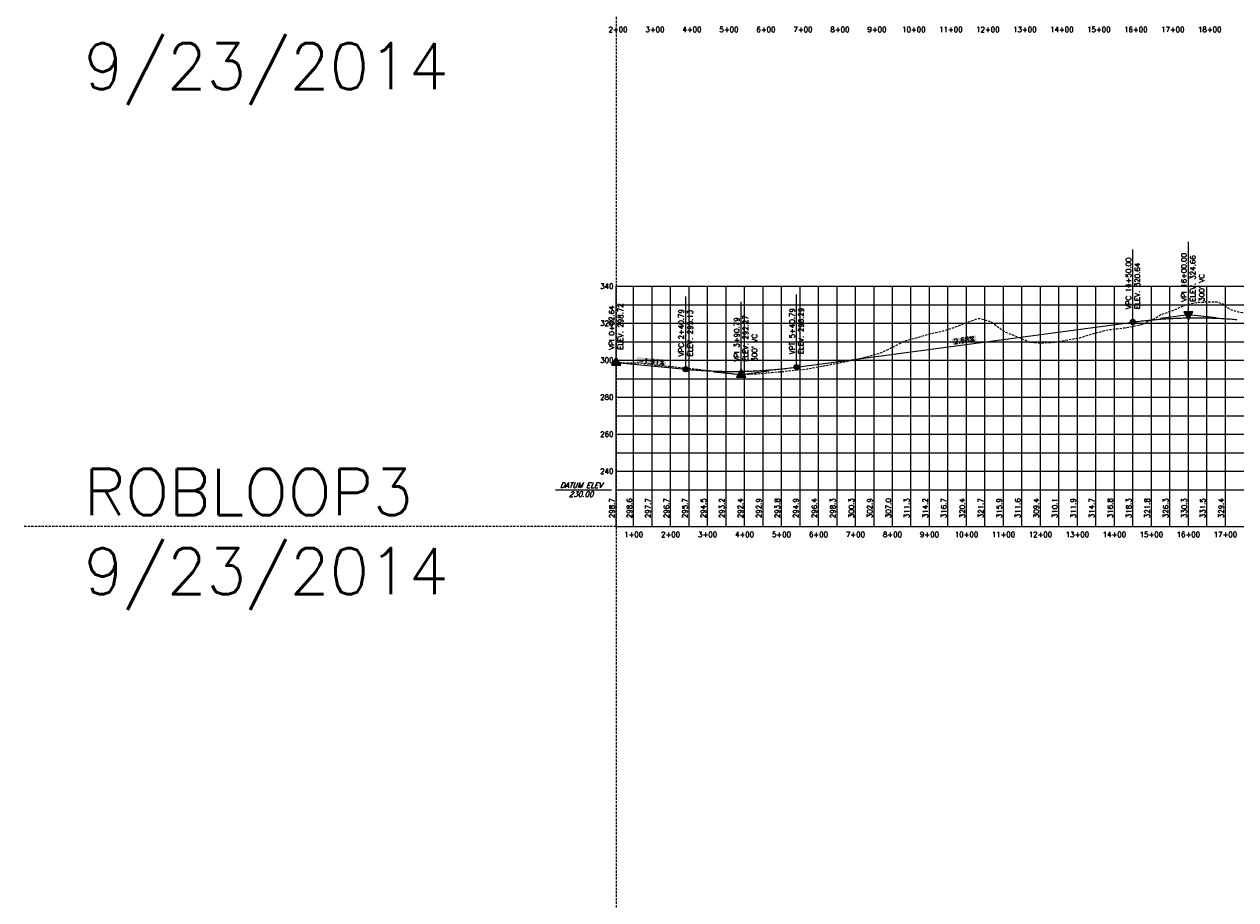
# Model space of a CAD drawing. Extents: x 114466 to 237039, y 16086 to 93345.
# Tile 69 of 81: x 219714 to 222990, y 38605 to 40972. Entities that reach past the tile are written whole.
import ezdxf
from ezdxf.enums import TextEntityAlignment as Align

# ---------------------------------------------------------------- set-up
doc = ezdxf.new("R2010")
doc.units = 0
doc.header["$LTSCALE"] = 50
doc.header["$MEASUREMENT"] = 0
doc.linetypes.add('HIDDEN_050%', pattern=[0.1875, 0.125, -0.0625])
doc.layers.get('0').update_dxf_attribs({"color": 1})
doc.layers.add('_CAB-PROF-TXT', color=31, linetype='HIDDEN_050%', plot=False)
for name, color, linetype in [('ROBLOOP2-PEGCT', 101, 'Continuous'), ('ROBLOOP3-PBASE', 101, 'Continuous'), ('ROBLOOP3-PEGC', 1, 'HIDDEN_050%'), ('ROBLOOP3-PEGCT', 101, 'Continuous'), ('ROBLOOP3-PFGC', 4, 'Continuous'), ('ROBLOOP3-PFGCT', 3, 'Continuous'), ('ROBLOOP3-PFGCT-B', 3, 'Continuous'), ('ROBLOOP3-PGRID', 251, 'Continuous'), ('ROBLOOP3-PGRIDT', 101, 'Continuous'), ('ROBLOOP3-PVGRID', 7, 'Continuous')]:
    doc.layers.add(name, color=color, linetype=linetype)
doc.styles.add('C10O', font='complex', dxfattribs={"oblique": 20, "height": 4.167})
doc.styles.add('L140', font='ROMANSM.shx', dxfattribs={"height": 14})

# ---------------------------------------------------------------- blocks, each defined once
blk = doc.blocks.new('datum')
blk.add_line((-1.625, 0), (-0.125, 0))
at = {"style": 'C10O', "oblique": 20}
blk.add_text('DATUM ELEV', height=0.1389, dxfattribs=at).set_placement((-0.9375, 0.05), align=Align.CENTER)
blk.add_attdef('DATUM', text='', height=0.1389, dxfattribs=at).set_placement((-0.9375, -0.18889), align=Align.CENTER)
blk = doc.blocks.new('crv_tri')
for points in [[(0.125, -0.072), (0, 0.144), (-0.125, -0.072)], [(-0.125, -0.072), (0.125, -0.072), (0, 0.144)]]:
    blk.add_hatch(color=155).paths.add_polyline_path(points)
for p, q in [((0, 0.144), (-0.125, -0.072)), ((0.125, -0.072), (0, 0.144)), ((-0.125, -0.072), (0.125, -0.072))]:
    blk.add_line(p, q)
at = {"flags": 128}
for points in [[(0, 0.144), (-0.125, -0.072), (0.125, -0.072)], [(-0.125, -0.072), (0.125, -0.072), (0, 0.144)]]:
    blk.add_lwpolyline(points, close=True, dxfattribs=at)
blk.add_circle((0, 0), 0.025)
blk.add_circle((0, 0), 0.025)
blk.add_circle((0, 0), 0.025)
blk = doc.blocks.new('CRV_CIR')
at = {"color": 155, "const_width": 0.063, "flags": 128}
blk.add_lwpolyline([(-0.0315, 0, 1), (0.0315, 0, 1)], format="xyb", close=True, dxfattribs=at)
for radius in [0.07, 0.0187]:
    blk.add_circle((0, 0), radius)

msp = doc.modelspace()

# ---------------------------------------------------------------- linework, layer by layer
at = {"layer": '_CAB-PROF-TXT'}
for p, q in [((221314.3069, 54640.73615), (221314.3069, 31935.7308)), ((221314.3069, 39613.69699), (219714.04508, 39613.69699))]:
    msp.add_line(p, q, dxfattribs=at)
at = {"layer": 'ROBLOOP3-PBASE'}
for p, q in [((221314.3069, 39613.69699), (221314.3069, 39713.69699)), ((221314.3069, 39713.69699), (225527.33118, 39713.69699)), ((221361.6669, 39613.69699), (221361.6669, 39713.69699)), ((221411.6669, 39613.69699), (221411.6669, 39713.69699)), ((221461.6669, 39613.69699), (221461.6669, 39713.69699)), ((221511.6669, 39613.69699), (221511.6669, 39713.69699)), ((221561.6669, 39613.69699), (221561.6669, 39713.69699)), ((221611.6669, 39613.69699), (221611.6669, 39713.69699)), ((221661.6669, 39613.69699), (221661.6669, 39713.69699)), ((221711.6669, 39613.69699), (221711.6669, 39713.69699)), ((221761.6669, 39613.69699), (221761.6669, 39713.69699)), ((221811.6669, 39613.69699), (221811.6669, 39713.69699)), ((221861.6669, 39613.69699), (221861.6669, 39713.69699)), ((221911.6669, 39613.69699), (221911.6669, 39713.69699)), ((221961.6669, 39613.69699), (221961.6669, 39713.69699)), ((222011.6669, 39613.69699), (222011.6669, 39713.69699)), ((222061.6669, 39613.69699), (222061.6669, 39713.69699)), ((222111.6669, 39613.69699), (222111.6669, 39713.69699)), ((222161.6669, 39613.69699), (222161.6669, 39713.69699)), ((222211.6669, 39613.69699), (222211.6669, 39713.69699)), ((222261.6669, 39613.69699), (222261.6669, 39713.69699)), ((222311.6669, 39613.69699), (222311.6669, 39713.69699)), ((222361.6669, 39613.69699), (222361.6669, 39713.69699)), ((222411.6669, 39613.69699), (222411.6669, 39713.69699)), ((222461.6669, 39613.69699), (222461.6669, 39713.69699)), ((222511.6669, 39613.69699), (222511.6669, 39713.69699)), ((222561.6669, 39613.69699), (222561.6669, 39713.69699)), ((222611.6669, 39613.69699), (222611.6669, 39713.69699)), ((222661.6669, 39613.69699), (222661.6669, 39713.69699)), ((222711.6669, 39613.69699), (222711.6669, 39713.69699)), ((222761.6669, 39613.69699), (222761.6669, 39713.69699)), ((222811.6669, 39613.69699), (222811.6669, 39713.69699)), ((222861.6669, 39613.69699), (222861.6669, 39713.69699)), ((222911.6669, 39613.69699), (222911.6669, 39713.69699)), ((222961.6669, 39613.69699), (222961.6669, 39713.69699)), ((221314.3069, 39613.69699), (225527.33118, 39613.69699))]:
    msp.add_line(p, q, dxfattribs=at)
at = {"layer": 'ROBLOOP3-PEGC', "flags": 128}
msp.add_lwpolyline([(221314.3069, 40057.28516), (221332.65432, 40057.06589), (221346.62618, 40056.73956), (221365.01193, 40056.90346), (221365.02508, 40056.90346), (221378.20427, 40056.78433), (221394.84128, 40054.33029), (221415.7301, 40051.59288), (221415.74325, 40051.59288), (221421.29084, 40050.71966), (221443.49733, 40048.34648), (221462.25059, 40047.02119), (221466.44828, 40046.64562), (221466.46143, 40046.64562), (221492.89208, 40043.63452), (221501.46916, 40042.97421), (221517.16646, 40041.44179), (221517.1796, 40041.44179), (221529.09006, 40039.97504), (221543.37074, 40038.16956), (221567.88463, 40035.81647), (221567.89778, 40035.81647), (221576.72673, 40034.73566), (221595.34294, 40031.9044), (221612.95938, 40029.69096), (221618.60281, 40029.00758), (221618.61596, 40029.00758), (221646.8042, 40024.823), (221649.31829, 40024.85419), (221652.45771, 40025.03835), (221669.32099, 40025.89919), (221669.33413, 40025.89919), (221705.95651, 40027.61646), (221720.03916, 40029.14589), (221720.05231, 40029.14589), (221734.70908, 40030.62236), (221766.12913, 40033.31514), (221770.75734, 40033.82751), (221770.77049, 40033.82751), (221805.29853, 40037.31543), (221805.30269, 40037.31543), (221809.25778, 40037.69893), (221820.42074, 40038.93478), (221830.98406, 40040.06225), (221879.09912, 40049.06358), (221897.07378, 40052.64246), (221948.94046, 40062.54981), (221963.16212, 40065.25619), (222018.78035, 40080.27089), (222024.1606, 40081.72411), (222029.25184, 40083.2417), (222058.11717, 40096.75316), (222088.6217, 40112.46475), (222092.07365, 40114.15176), (222095.34018, 40115.80298), (222126.03015, 40124.42286), (222158.46159, 40133.84226), (222159.9867, 40134.28893), (222161.42989, 40134.75899), (222193.94358, 40141.73309), (222227.51961, 40151.84209), (222227.90046, 40151.9363), (222228.30293, 40152.15397), (222261.85697, 40165.72489), (222293.60795, 40176.58894), (222298.14428, 40176.41687), (222329.77007, 40166.77875), (222359.69767, 40144.19115), (222363.72656, 40141.84714), (222367.98416, 40139.29171), (222397.68304, 40128.05559), (222425.78601, 40115.26317), (222431.63962, 40112.71068), (222437.82551, 40112.029), (222465.59621, 40110.2371), (222491.87573, 40111.9389), (222499.55275, 40112.33789), (222507.6654, 40113.63156), (222557.96544, 40122.62474), (222567.46633, 40124.38309), (222577.50674, 40127.22593), (222601.42284, 40134.54882), (222624.05378, 40140.81175), (222635.37948, 40144.35644), (222647.34809, 40146.3312), (222669.33614, 40148.7077), (222690.1435, 40151.39164), (222703.29253, 40153.43197), (222717.18798, 40156.31039), (222737.24891, 40160.92841), (222756.23184, 40170.10879), (222771.20558, 40176.74071), (222787.02932, 40186.99476), (222822.32156, 40199.01043), (222856.86921, 40214.42654), (222888.41127, 40220.49644), (222926.71055, 40221.67203), (222940.98871, 40221.12082), (222954.49962, 40215.73703), (222974.94545, 40200.94463), (222996.5519, 40194.71373), (223020.58933, 40190.38706), (223066.39179, 40182.92937), (223086.67767, 40180.97561), (223136.23313, 40180.47308), (223144.72834, 40181.49199), (223152.17156, 40175.32789), (223152.76739, 40174.83748), (223163.07258, 40166.35546), (223175.60113, 40155.99261), (223196.0599, 40166.90678), (223198.37854, 40168.22024), (223198.69449, 40168.39014), (223201.52125, 40169.45895), (223224.48641, 40170.92893), (223227.20741, 40171.09847), (223250.70825, 40168.92914), (223253.09855, 40168.70088), (223253.46357, 40168.58485), (223257.14951, 40167.31186), (223275.46588, 40160.19445), (223277.17852, 40159.3866), (223278.89549, 40163.42546), (223284.94545, 40167.86372), (223345.75571, 40172.13347), (223350.23534, 40171.43124), (223375.65347, 40168.17882), (223415.21413, 40158.6979), (223415.5956, 40158.70294), (223416.38064, 40158.38651), (223417.1235, 40158.18016), (223450.33751, 40145.46379), (223483.21322, 40142.10352), (223484.29439, 40141.83711), (223485.43694, 40141.75527), (223518.25094, 40133.24975), (223549.30294, 40130.77918), (223552.20745, 40130.09718), (223555.27683, 40129.46325), (223586.16393, 40118.32781), (223615.39128, 40111.10454), (223620.1205, 40109.68208), (223625.11817, 40107.55116), (223654.07738, 40097.66231), (223681.481, 40087.55816), (223688.03419, 40084.89697), (223694.95952, 40080.47755), (223721.99043, 40065.82257), (223747.56934, 40041.69874), (223755.94669, 40032.82008), (223764.79941, 40019.87113), (223813.65905, 39966.59702), (223823.86036, 39959.24802), (223834.64075, 39957.27731), (223879.74877, 39953.09061), (223891.77341, 39952.69685), (223904.48064, 39957.25231), (223945.83711, 40008.40949), (223974.32198, 40047.20257), (223993.64334, 40057.67523), (224011.92683, 40037.7508), (224027.60006, 40017.7549), (224044.16333, 39989.25313), (224078.01517, 39935.69536), (224114.00322, 39888.24978), (224121.47763, 39879.8101), (224143.30738, 39855.02138), (224172.18266, 39844.0334), (224172.19581, 39844.0334), (224188.10569, 39838.64984), (224204.92676, 39836.36237), (224222.90084, 39841.96391), (224222.91398, 39841.96391), (224243.03772, 39849.18179), (224262.56496, 39853.55841), (224273.61901, 39851.47528), (224273.63216, 39851.47528), (224274.2314, 39851.3502), (224317.23668, 39820.54099), (224324.33719, 39813.51013), (224324.35033, 39813.51013), (224338.4482, 39800.2369), (224369.69065, 39790.17126), (224375.03636, 39787.15309), (224375.05536, 39787.15126), (224375.06851, 39787.15126), (224390.49311, 39785.81346), (224420.50085, 39785.35405), (224425.77354, 39785.6487), (224425.78669, 39785.6487), (224434.35432, 39786.08035), (224470.1162, 39786.50555), (224476.49172, 39788.71241), (224476.50486, 39788.71241), (224497.64409, 39795.91973), (224518.90837, 39799.37403), (224527.20989, 39805.89963), (224527.22304, 39805.89963), (224553.33853, 39825.90086), (224567.19232, 39829.79969), (224577.92807, 39834.22912), (224577.94122, 39834.22912), (224604.231, 39843.63436), (224608.74374, 39845.33411), (224608.74669, 39845.33411), (224615.26118, 39847.6534), (224652.3471, 39850.13718), (224663.26518, 39851.437), (224700.35033, 39851.54902), (224711.26818, 39852.97735), (224748.3541, 39855.94398), (224759.27218, 39859.51821), (224796.3581, 39872.82168), (224807.27618, 39878.33371), (224844.36133, 39909.91592), (224855.27918, 39920.82627), (224892.3651, 39945.31639), (224903.28318, 39953.45082), (224940.36833, 39968.4346), (224951.28618, 39973.0073), (224988.3721, 39969.16382), (224999.29018, 39968.97846), (225036.3761, 39954.96037), (225047.29418, 39952.42327), (225084.37933, 39935.85574), (225095.29718, 39930.55637), (225132.3831, 39921.30111), (225143.30118, 39919.80114), (225180.38633, 39913.96445), (225191.30418, 39912.53044), (225228.3901, 39905.22589), (225239.30818, 39903.05497), (225276.3941, 39896.66591), (225287.31218, 39894.89414), (225324.39733, 39887.76728), (225335.31518, 39886.08422), (225372.4011, 39876.43882), (225383.31918, 39875.31526), (225420.40433, 39868.58627), (225431.32218, 39866.71898), (225468.4081, 39861.16428), (225479.32618, 39859.86901), (225516.4121, 39855.56972), (225527.33018, 39855.32067)], dxfattribs=at)
at = {"layer": 'ROBLOOP3-PFGC'}
for p, q in [((221802.45771, 40045.129), (222711.6669, 40166.90634)), ((221314.3069, 40057.28516), (221502.45771, 40039.34268))]:
    msp.add_line(p, q, dxfattribs=at)
for points in [[(222711.6669, 40166.90634), (222716.3544, 40167.5256), (222721.0419, 40168.12774), (222725.7294, 40168.71273), (222730.4169, 40169.2806), (222735.1044, 40169.83133), (222739.7919, 40170.36492), (222744.4794, 40170.88138), (222749.1669, 40171.38071), (222753.8544, 40171.8629), (222758.5419, 40172.32796), (222763.2294, 40172.77589), (222767.9169, 40173.20668), (222772.6044, 40173.62033), (222777.2919, 40174.01685), (222781.9794, 40174.39624), (222786.6669, 40174.7585), (222791.3544, 40175.10362), (222796.0419, 40175.4316), (222800.7294, 40175.74245), (222805.4169, 40176.03617), (222810.1044, 40176.31276), (222814.7919, 40176.57221), (222819.4794, 40176.81452), (222824.1669, 40177.0397), (222828.8544, 40177.24775), (222833.5419, 40177.43866), (222838.2294, 40177.61244), (222842.9169, 40177.76909), (222847.6044, 40177.9086), (222852.2919, 40178.03097), (222856.9794, 40178.13622), (222861.6669, 40178.22432), (222866.3544, 40178.2953), (222871.0419, 40178.34914), (222875.7294, 40178.38584), (222880.4169, 40178.40542), (222885.1044, 40178.40785), (222889.7919, 40178.39316), (222894.4794, 40178.36133), (222899.1669, 40178.31236), (222903.8544, 40178.24627), (222908.5419, 40178.16303), (222913.2294, 40178.06267), (222917.9169, 40177.94517), (222922.6044, 40177.81053), (222927.2919, 40177.65876), (222931.9794, 40177.48986), (222936.6669, 40177.30382), (222941.3544, 40177.10065), (222946.0419, 40176.88034), (222950.7294, 40176.6429), (222955.4169, 40176.38833), (222960.1044, 40176.11662), (222964.7919, 40175.82778), (222969.4794, 40175.5218), (222974.1669, 40175.19869), (222978.8544, 40174.85845), (222983.5419, 40174.50107), (222988.2294, 40174.12656), (222992.9169, 40173.73491)], [(221502.45771, 40039.34268), (221507.14521, 40038.90407), (221511.83271, 40038.48225), (221516.52021, 40038.07722), (221521.20771, 40037.68899), (221525.89521, 40037.31756), (221530.58271, 40036.96292), (221535.27021, 40036.62507), (221539.95771, 40036.30402), (221544.64521, 40035.99976), (221549.33271, 40035.7123), (221554.02021, 40035.44163), (221558.70771, 40035.18775), (221563.39521, 40034.95067), (221568.08271, 40034.73039), (221572.77021, 40034.5269), (221577.45771, 40034.3402), (221582.14521, 40034.1703), (221586.83271, 40034.01719), (221591.52021, 40033.88088), (221596.20771, 40033.76136), (221600.89521, 40033.65863), (221605.58271, 40033.5727), (221610.27021, 40033.50357), (221614.95771, 40033.45123), (221619.64521, 40033.41568), (221624.33271, 40033.39693), (221629.02021, 40033.39497), (221633.70771, 40033.4098), (221638.39521, 40033.44144), (221643.08271, 40033.48986), (221647.77021, 40033.55508), (221652.45771, 40033.63709), (221657.14521, 40033.7359), (221661.83271, 40033.85151), (221666.52021, 40033.9839), (221671.20771, 40034.13309), (221675.89521, 40034.29908), (221680.58271, 40034.48186), (221685.27021, 40034.68144), (221689.95771, 40034.89781), (221694.64521, 40035.13097), (221699.33271, 40035.38093), (221704.02021, 40035.64768), (221708.70771, 40035.93123), (221713.39521, 40036.23157), (221718.08271, 40036.5487), (221722.77021, 40036.88263), (221727.45771, 40037.23336), (221732.14521, 40037.60088), (221736.83271, 40037.98519), (221741.52021, 40038.3863), (221746.20771, 40038.8042), (221750.89521, 40039.2389), (221755.58271, 40039.69039), (221760.27021, 40040.15868), (221764.95771, 40040.64376), (221769.64521, 40041.14563), (221774.33271, 40041.6643), (221779.02021, 40042.19976), (221783.70771, 40042.75202), (221788.39521, 40043.32107), (221793.08271, 40043.90692), (221797.77021, 40044.50956), (221802.45771, 40045.129)]]:
    msp.add_lwpolyline(points, dxfattribs=at)
at = {"layer": 'ROBLOOP3-PFGCT'}
for p, q in [((222711.6669, 40166.90634), (222711.6669, 40363.40634)), ((222861.6669, 40186.99699), (222861.6669, 40383.49699)), ((221314.3069, 40057.28516), (221314.3069, 40253.78516)), ((221502.45771, 40039.34268), (221502.45771, 40235.84268)), ((221802.45771, 40045.129), (221802.45771, 40241.629)), ((221652.45771, 40025.03835), (221652.45771, 40221.53835))]:
    msp.add_line(p, q, dxfattribs=at)
at = {"layer": 'ROBLOOP3-PFGCT', "color": 155}
for points in [[(222223.81087, 40105.19348), (222221.57927, 40121.8446), (222289.35816, 40113.97817), (222287.12656, 40130.62929)], [(221369.17028, 40055.67142), (221370.76589, 40072.39548), (221448.27771, 40048.12391), (221449.87333, 40064.84797)]]:
    msp.add_solid(points, dxfattribs=at)
at = {"layer": 'ROBLOOP3-PFGCT-B'}
for p, q in [((222786.6669, 40176.95166), (222861.6669, 40186.99699)), ((222861.6669, 40186.99699), (222936.6669, 40179.49699)), ((221577.45771, 40032.19051), (221652.45771, 40025.03835)), ((221652.45771, 40025.03835), (221727.45771, 40035.08367))]:
    msp.add_line(p, q, dxfattribs=at)
at = {"layer": 'ROBLOOP3-PGRID'}
for p, q in [((221314.3069, 39713.69699), (221314.3069, 40263.69699)), ((221314.3069, 40263.69699), (225527.33118, 40263.69699)), ((221361.6669, 39713.69699), (221361.6669, 40263.69699)), ((221411.6669, 39713.69699), (221411.6669, 40263.69699)), ((221461.6669, 39713.69699), (221461.6669, 40263.69699)), ((221511.6669, 39713.69699), (221511.6669, 40263.69699)), ((221561.6669, 39713.69699), (221561.6669, 40263.69699)), ((221611.6669, 39713.69699), (221611.6669, 40263.69699)), ((221661.6669, 39713.69699), (221661.6669, 40263.69699)), ((221711.6669, 39713.69699), (221711.6669, 40263.69699)), ((221761.6669, 39713.69699), (221761.6669, 40263.69699)), ((221811.6669, 39713.69699), (221811.6669, 40263.69699)), ((221861.6669, 39713.69699), (221861.6669, 40263.69699)), ((221911.6669, 39713.69699), (221911.6669, 40263.69699)), ((221961.6669, 39713.69699), (221961.6669, 40263.69699)), ((222011.6669, 39713.69699), (222011.6669, 40263.69699)), ((222061.6669, 39713.69699), (222061.6669, 40263.69699)), ((222111.6669, 39713.69699), (222111.6669, 40263.69699)), ((222161.6669, 39713.69699), (222161.6669, 40263.69699)), ((222211.6669, 39713.69699), (222211.6669, 40263.69699)), ((222261.6669, 39713.69699), (222261.6669, 40263.69699)), ((222311.6669, 39713.69699), (222311.6669, 40263.69699)), ((222361.6669, 39713.69699), (222361.6669, 40263.69699)), ((222411.6669, 39713.69699), (222411.6669, 40263.69699)), ((222461.6669, 39713.69699), (222461.6669, 40263.69699)), ((222511.6669, 39713.69699), (222511.6669, 40263.69699)), ((222561.6669, 39713.69699), (222561.6669, 40263.69699)), ((222611.6669, 39713.69699), (222611.6669, 40263.69699)), ((222661.6669, 39713.69699), (222661.6669, 40263.69699)), ((222711.6669, 39713.69699), (222711.6669, 40263.69699)), ((222761.6669, 39713.69699), (222761.6669, 40263.69699)), ((222811.6669, 39713.69699), (222811.6669, 40263.69699)), ((222861.6669, 39713.69699), (222861.6669, 40263.69699)), ((222911.6669, 39713.69699), (222911.6669, 40263.69699)), ((222961.6669, 39713.69699), (222961.6669, 40263.69699)), ((221314.3069, 40213.69699), (225527.33118, 40213.69699)), ((221314.3069, 40163.69699), (225527.33118, 40163.69699)), ((221314.3069, 40113.69699), (225527.33118, 40113.69699)), ((221314.3069, 40063.69699), (225527.33118, 40063.69699)), ((221314.3069, 40013.69699), (225527.33118, 40013.69699)), ((221314.3069, 39963.69699), (225527.33118, 39963.69699)), ((221314.3069, 39913.69699), (225527.33118, 39913.69699)), ((221314.3069, 39863.69699), (225527.33118, 39863.69699)), ((221314.3069, 39813.69699), (225527.33118, 39813.69699)), ((221314.3069, 39763.69699), (225527.33118, 39763.69699))]:
    msp.add_line(p, q, dxfattribs=at)
at = {"layer": 'ROBLOOP3-PVGRID'}
for p, q in [((222811.6669, 39713.69699), (222811.6669, 40195.38292)), ((222861.6669, 39713.69699), (222861.6669, 40215.3498)), ((222911.6669, 39713.69699), (222911.6669, 40221.21027)), ((222961.6669, 39713.69699), (222961.6669, 40210.55156)), ((222261.6669, 39713.69699), (222261.6669, 40165.64802)), ((222311.6669, 39713.69699), (222311.6669, 40172.29578)), ((222761.6669, 39713.69699), (222761.6669, 40172.51599)), ((222161.6669, 39713.69699), (222161.6669, 40134.80982)), ((222211.6669, 39713.69699), (222211.6669, 40147.06919)), ((222361.6669, 39713.69699), (222361.6669, 40143.04545)), ((222611.6669, 39713.69699), (222611.6669, 40137.38378)), ((222661.6669, 39713.69699), (222661.6669, 40147.8788)), ((222711.6669, 39713.69699), (222711.6669, 40155.16671)), ((222061.6669, 39713.69699), (222061.6669, 40098.58147)), ((222111.6669, 39713.69699), (222111.6669, 40120.38866)), ((222411.6669, 39713.69699), (222411.6669, 40121.69016)), ((222461.6669, 39713.69699), (222461.6669, 40110.49064)), ((222511.6669, 39713.69699), (222511.6669, 40114.34699)), ((222561.6669, 39713.69699), (222561.6669, 40123.30978)), ((221961.6669, 39713.69699), (221961.6669, 40064.97165)), ((222011.6669, 39713.69699), (222011.6669, 40078.35054)), ((221314.3069, 39713.69699), (221314.3069, 40057.28516)), ((221361.6669, 39713.69699), (221361.6669, 40056.87364)), ((221411.6669, 39713.69699), (221411.6669, 40052.12535)), ((221461.6669, 39713.69699), (221461.6669, 40047.06244)), ((221511.6669, 39713.69699), (221511.6669, 40041.97867)), ((221561.6669, 39713.69699), (221561.6669, 40036.41331)), ((221761.6669, 39713.69699), (221761.6669, 40032.93272)), ((221811.6669, 39713.69699), (221811.6669, 40037.96565)), ((221861.6669, 39713.69699), (221861.6669, 40045.80237)), ((221911.6669, 39713.69699), (221911.6669, 40055.42997)), ((221611.6669, 39713.69699), (221611.6669, 40029.85336)), ((221661.6669, 39713.69699), (221661.6669, 40025.50846)), ((221711.6669, 39713.69699), (221711.6669, 40028.23663))]:
    msp.add_line(p, q, dxfattribs=at)

# ---------------------------------------------------------------- block references
at = {"layer": 'ROBLOOP3-PBASE', "xscale": 100.7919366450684, "yscale": 100.7919366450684, "zscale": 100.7919366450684}
msp.add_blockref('datum', (221314.3069, 39713.69699), dxfattribs=at).add_auto_attribs({'DATUM': '230.00'})
at = {"layer": 'ROBLOOP3-PFGCT-B', "xscale": 100, "yscale": 100, "zscale": 100, "rotation": 180}
msp.add_blockref('crv_tri', (222861.6669, 40186.99699), dxfattribs=at)
at = {"layer": 'ROBLOOP3-PFGCT-B', "xscale": 100, "yscale": 100, "zscale": 100}
for name, p in [('CRV_CIR', (222711.6669, 40166.90634)), ('crv_tri', (221314.3069, 40057.28516)), ('CRV_CIR', (221502.45771, 40039.34268)), ('crv_tri', (221652.45771, 40025.03835)), ('CRV_CIR', (221802.45771, 40045.129))]:
    msp.add_blockref(name, p, dxfattribs=at)

# ---------------------------------------------------------------- texts
at = {"style": 'L140'}
msp.add_text('3+00', height=14, dxfattribs=at).set_placement((221419.5069, 40957.82106), align=Align.MIDDLE_CENTER)
at = {"layer": '_CAB-PROF-TXT', "style": 'L140'}
for s, p in [('9/23/2014', (219874.98971, 40796.02112)), ('ROBLOOP3', (219874.98971, 39645.18276)), ('9/23/2014', (219874.98971, 39430.89705))]:
    msp.add_text(s, height=125, dxfattribs=at).set_placement(p)
at = {"layer": 'ROBLOOP2-PEGCT', "style": 'L140'}
for s, p in [('2+00', (221319.5069, 40957.82106)), ('3+00', (221419.5069, 40957.82106)), ('4+00', (221519.5069, 40957.82106)), ('5+00', (221619.5069, 40957.82106)), ('6+00', (221719.5069, 40957.82106)), ('7+00', (221819.5069, 40957.82106)), ('8+00', (221919.5069, 40957.82106)), ('9+00', (222019.5069, 40957.82106)), ('10+00', (222119.5069, 40957.82106)), ('11+00', (222219.5069, 40957.82106)), ('12+00', (222319.5069, 40957.82106)), ('13+00', (222419.5069, 40957.82106)), ('14+00', (222519.5069, 40957.82106)), ('15+00', (222619.5069, 40957.82106)), ('16+00', (222719.5069, 40957.82106)), ('17+00', (222819.5069, 40957.82106)), ('18+00', (222919.5069, 40957.82106))]:
    msp.add_text(s, height=14, dxfattribs=at).set_placement(p, align=Align.MIDDLE_CENTER)
at = {"layer": 'ROBLOOP3-PEGCT', "style": 'L140'}
for s, p in [('298.7', (221314.3069, 39663.69699)), ('298.6', (221361.6669, 39663.69699)), ('297.7', (221411.6669, 39663.69699)), ('296.7', (221461.6669, 39663.69699)), ('295.7', (221511.6669, 39663.69699)), ('294.5', (221561.6669, 39663.69699)), ('293.2', (221611.6669, 39663.69699)), ('292.4', (221661.6669, 39663.69699)), ('292.9', (221711.6669, 39663.69699)), ('293.8', (221761.6669, 39663.69699)), ('294.9', (221811.6669, 39663.69699)), ('296.4', (221861.6669, 39663.69699)), ('298.3', (221911.6669, 39663.69699)), ('300.3', (221961.6669, 39663.69699)), ('302.9', (222011.6669, 39663.69699)), ('307.0', (222061.6669, 39663.69699)), ('311.3', (222111.6669, 39663.69699)), ('314.2', (222161.6669, 39663.69699)), ('316.7', (222211.6669, 39663.69699)), ('320.4', (222261.6669, 39663.69699)), ('321.7', (222311.6669, 39663.69699)), ('315.9', (222361.6669, 39663.69699)), ('311.6', (222411.6669, 39663.69699)), ('309.4', (222461.6669, 39663.69699)), ('310.1', (222511.6669, 39663.69699)), ('311.9', (222561.6669, 39663.69699)), ('314.7', (222611.6669, 39663.69699)), ('316.8', (222661.6669, 39663.69699)), ('318.3', (222711.6669, 39663.69699)), ('321.8', (222761.6669, 39663.69699)), ('326.3', (222811.6669, 39663.69699)), ('330.3', (222861.6669, 39663.69699)), ('331.5', (222911.6669, 39663.69699)), ('329.4', (222961.6669, 39663.69699))]:
    msp.add_text(s, height=14, rotation=90, dxfattribs=at).set_placement(p, align=Align.BOTTOM_CENTER)
for s, p in [('1+00', (221361.6669, 39592.69699)), ('2+00', (221461.6669, 39592.69699)), ('3+00', (221561.6669, 39592.69699)), ('4+00', (221661.6669, 39592.69699)), ('5+00', (221761.6669, 39592.69699)), ('6+00', (221861.6669, 39592.69699)), ('7+00', (221961.6669, 39592.69699)), ('8+00', (222061.6669, 39592.69699)), ('9+00', (222161.6669, 39592.69699)), ('10+00', (222261.6669, 39592.69699)), ('11+00', (222361.6669, 39592.69699)), ('12+00', (222461.6669, 39592.69699)), ('13+00', (222561.6669, 39592.69699)), ('14+00', (222661.6669, 39592.69699)), ('15+00', (222761.6669, 39592.69699)), ('16+00', (222861.6669, 39592.69699)), ('17+00', (222961.6669, 39592.69699))]:
    msp.add_text(s, height=14, dxfattribs=at).set_placement(p, align=Align.MIDDLE_CENTER)
at = {"layer": 'ROBLOOP3-PFGCT', "style": 'L140'}
for s, p in [('VPI 16+00.00', (222856.6669, 40221.99699)), ('ELEV. 324.66', (222880.6669, 40221.99699)), ('VPC 14+50.00', (222706.6669, 40201.90634)), ('ELEV. 320.64', (222730.6669, 40201.90634)), ("300' VC", (222904.6669, 40221.99699)), ('ELEV. 298.72', (221333.3069, 40092.28516)), ('VPI 0+52.64', (221309.3069, 40092.28516)), ('VPC 2+40.79', (221497.45771, 40074.34268)), ('ELEV. 295.13', (221521.45771, 40074.34268)), ('ELEV. 292.27', (221671.45771, 40060.03835)), ('VPT 5+40.79', (221797.45771, 40080.129)), ('ELEV. 296.29', (221821.45771, 40080.129)), ('VPI 3+90.79', (221647.45771, 40060.03835)), ("300' VC", (221695.45771, 40060.03835))]:
    msp.add_text(s, height=14, rotation=90, dxfattribs=at).set_placement(p)
for s, rotation, p in [('2.68%', 7.63333333, (222256.39855, 40110.97341)), ('-1.91%', 354.55, (221408.85696, 40053.29134))]:
    msp.add_text(s, height=14, rotation=rotation, dxfattribs=at).set_placement(p, align=Align.CENTER)
at = {"layer": 'ROBLOOP3-PGRIDT', "style": 'L140'}
for s, p in [('340', (221307.3069, 40263.69699)), ('320', (221307.3069, 40163.69699)), ('300', (221307.3069, 40063.69699)), ('280', (221307.3069, 39963.69699)), ('260', (221307.3069, 39863.69699)), ('240', (221307.3069, 39763.69699))]:
    msp.add_text(s, height=14, dxfattribs=at).set_placement(p, align=Align.MIDDLE_RIGHT)

doc.saveas('drawing.dxf')
